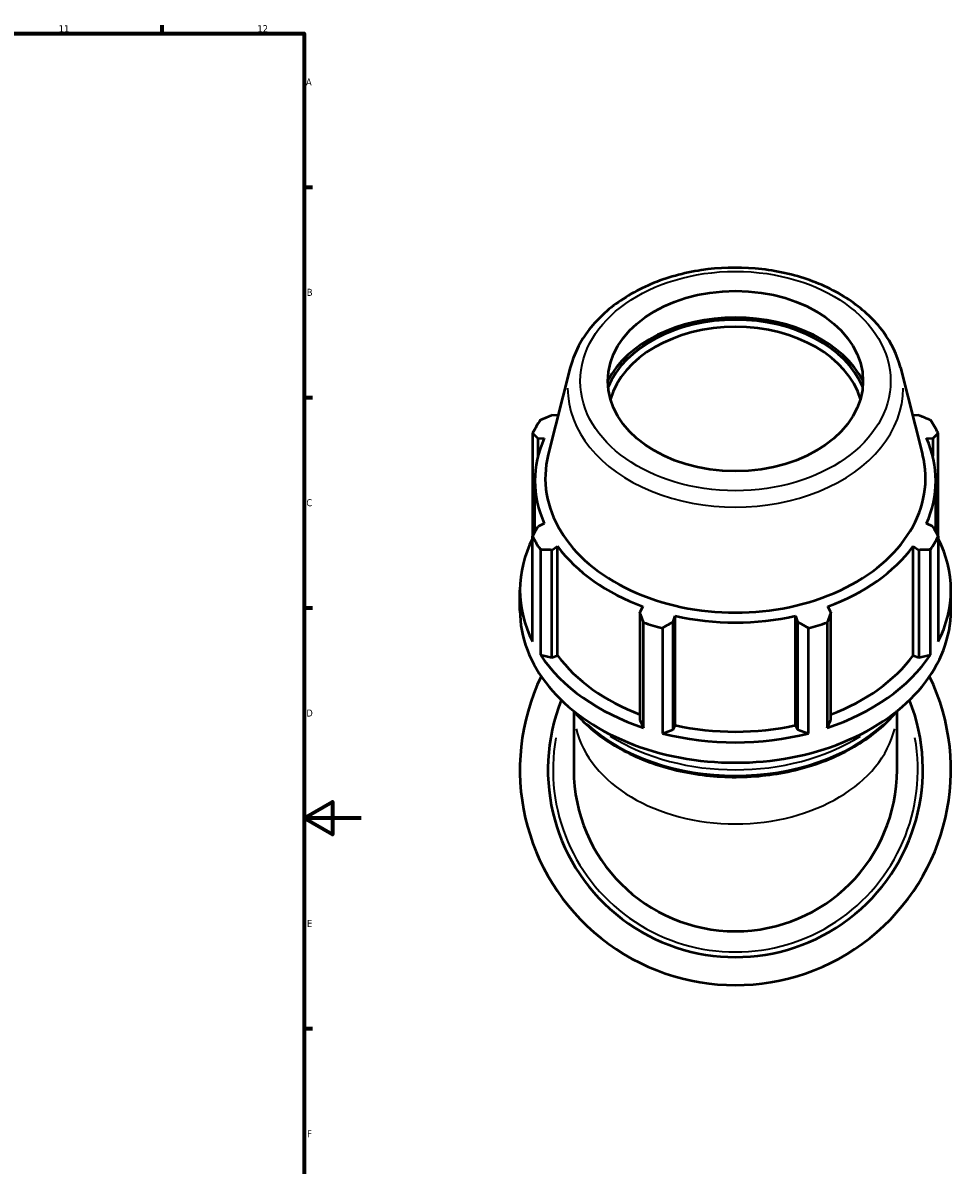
# Model space of a CAD drawing. Header units: millimetres. Extents: x -13 to 1253, y -245 to 1230.
# Tile 6 of 9: x 722 to 1051, y 175 to 578. Entities that reach past the tile are written whole.
import ezdxf

# ---------------------------------------------------------------- set-up
doc = ezdxf.new("R2010")
doc.units = ezdxf.units.MM
for name, color, linetype, lineweight in [('Border (ISO)', 7, 'Continuous', 70), ('Visible (ISO)', 7, 'Continuous', 50), ('Visible Narrow (ISO)', 7, 'Continuous', 35)]:
    doc.layers.add(name, color=color, linetype=linetype, lineweight=lineweight)
doc.styles.add('Note Text (ISO)', font='tahoma.ttf')

# ---------------------------------------------------------------- blocks, each defined once
blk = doc.blocks.new('Borders Default Border')
at = {"layer": 'Border (ISO)'}
for p, q in [((770.92, 574), (770.92, 576.9)), ((821, 519.75), (823.9, 519.75)), ((821, 445.5), (823.9, 445.5)), ((821, 371.25), (823.9, 371.25)), ((821, 222.75), (823.9, 222.75))]:
    blk.add_line(p, q, dxfattribs=at)
at = {"layer": 'Border (ISO)', "flags": 128}
for points in [[(20, 20), (20, 574), (821, 574), (821, 20), (20, 20)], [(841, 297), (821, 297), (831, 302.77), (831, 291.23), (821, 297)]]:
    blk.add_lwpolyline(points, dxfattribs=at)
at = {"layer": 'Border (ISO)', "color": 232, "true_color": 0xca0064, "char_height": 2.5, "attachment_point": 7, "style": 'Note Text (ISO)'}
for s, insert in [('11', (734.37, 574.4)), ('12', (804.46, 574.4)), ('A', (821.59, 555.62)), ('B', (821.89, 481.37)), ('C', (821.73, 407.08)), ('D', (821.73, 332.88)), ('E', (821.94, 258.63)), ('F', (822, 184.38))]:
    blk.add_mtext(s, dxfattribs=dict(at, insert=insert))

msp = doc.modelspace()

# ---------------------------------------------------------------- linework, layer by layer
at = {"layer": 'Visible (ISO)'}
for p, q in [((914.811, 456.044), (907.038, 425.363)), ((1031.268, 456.044), (1039.041, 425.363)), ((910.346, 439.147), (908.323, 439.304)), ((1037.756, 439.304), (1035.733, 439.147)), ((901.529, 432.897), (901.529, 396.503)), ((1044.55, 396.503), (1044.55, 432.897)), ((903.456, 430.996), (905.631, 431.098)), ((903.456, 424.84), (903.456, 430.996)), ((1040.448, 431.098), (1042.623, 430.996)), ((1042.623, 430.996), (1042.623, 424.84)), ((902.36, 398.001), (902.36, 416.069)), ((1043.72, 398.001), (1043.72, 416.069)), ((905.631, 401.041), (903.456, 399.969)), ((1042.623, 399.969), (1040.448, 401.041)), ((901.529, 359.331), (901.529, 396.503)), ((1044.55, 396.503), (1044.55, 359.331)), ((904.277, 391.812), (904.277, 354.639)), ((908.323, 391.661), (910.346, 392.992)), ((908.323, 353.706), (908.323, 391.661)), ((910.346, 354.45), (910.346, 392.992)), ((1035.733, 354.45), (1035.733, 392.992)), ((1035.733, 392.992), (1037.756, 391.661)), ((1037.756, 391.661), (1037.756, 353.706)), ((1041.802, 354.639), (1041.802, 391.812)), ((897.04, 370.362), (897.04, 377.528)), ((1049.04, 370.362), (1049.04, 377.528)), ((940.403, 371.738), (939.35, 369.721)), ((1006.729, 369.721), (1005.676, 371.738)), ((939.35, 369.721), (939.35, 331.766)), ((951.1, 366.28), (951.786, 368.404)), ((951.786, 329.862), (951.786, 368.404)), ((994.293, 329.862), (994.293, 368.404)), ((994.293, 368.404), (994.979, 366.28)), ((1006.729, 331.766), (1006.729, 369.721)), ((940.671, 328.905), (940.671, 366.078)), ((947.305, 364.135), (947.305, 326.962)), ((951.1, 328.325), (951.1, 366.28)), ((994.979, 366.28), (994.979, 328.325)), ((998.774, 326.962), (998.774, 364.135)), ((1005.408, 366.078), (1005.408, 328.905)), ((904.277, 354.639), (908.323, 353.706)), ((908.323, 353.706), (910.346, 354.45)), ((1035.733, 354.45), (1037.756, 353.706)), ((1037.756, 353.706), (1041.802, 354.639)), ((916.04, 334.817), (916.04, 314.119)), ((1030.04, 314.119), (1030.04, 334.817)), ((939.35, 331.766), (940.671, 328.905)), ((1005.408, 328.905), (1006.729, 331.766)), ((947.305, 326.962), (951.1, 328.325)), ((951.1, 328.325), (951.786, 329.862)), ((994.293, 329.862), (994.979, 328.325)), ((994.979, 328.325), (998.774, 326.962))]:
    msp.add_line(p, q, dxfattribs=at)
for radius, start, end in [(76, 154.30966, 25.69034), (66.12, 158.19348, 21.80652), (57, 180, 0)]:
    msp.add_arc((973.04, 314.119), radius, start, end, dxfattribs=at)
msp.add_ellipse((973.04, 451.298), major_axis=(45, 0), ratio=0.7071068, dxfattribs=at)
for centre, major_axis, start_param, end_param in [((973.04, 439.866), (47.851, 0), 0.3469204, 2.7946723), ((973.04, 439.866), (46.8, 0), 0.2857945, 2.8557981), ((973.04, 438.593), (-45, 0), 3.3425726, 6.0822054), ((973.04, 416.069), (-70.68, 0), 5.7947173, 5.8032198), ((973.04, 416.069), (-70.68, 0), 3.6215582, 3.6300607), ((973.04, 414.7), (-76, 0), 5.8432224, 5.93775), ((973.04, 414.7), (76, 0), 0.3454353, 0.4399629), ((973.04, 416.069), (-70.68, 0), 5.9777527, 6.5886179), ((973.04, 416.069), (70.68, 0), 5.9777527, 6.5886179), ((973.04, 417.003), (-67.052, 0), 6.1059316, 9.6020317), ((973.04, 377.528), (-76, 0), 5.93775, 6.6286206), ((973.04, 414.7), (-76, 0), 0.3454353, 0.4399629), ((973.04, 414.7), (76, 0), 5.8432224, 5.93775), ((973.04, 377.528), (76, 0), 5.93775, 6.6286206), ((973.04, 416.069), (70.68, 0), 3.6215582, 4.2324234), ((973.04, 416.069), (70.68, 0), 5.1923545, 5.8032198), ((973.04, 370.362), (-76, 0), 0, 3.1415927), ((973.04, 416.069), (70.68, 0), 4.4069564, 5.0178216), ((973.04, 414.7), (76, 0), 4.2724261, 4.3669537), ((973.04, 414.7), (76, 0), 5.0578243, 5.1523519), ((973.04, 377.528), (76, 0), 3.5815555, 4.2724261), ((973.04, 377.528), (70.68, 0), 3.6215582, 4.2155561), ((973.04, 377.528), (76, 0), 5.1523519, 5.8432224), ((973.04, 377.528), (70.68, 0), 5.2092219, 5.8032198), ((973.04, 377.528), (76, 0), 4.3669537, 5.0578243), ((973.04, 377.528), (70.68, 0), 4.4069564, 5.0178216)]:
    msp.add_ellipse(centre, major_axis=major_axis, ratio=0.7071068, start_param=start_param, end_param=end_param, dxfattribs=at)
for points, knots in [([(1031.268, 456.044), (1030.145, 460.478), (1028.08, 464.736), (1022.242, 472.684), (1018.395, 476.341), (1009.278, 482.659), (1003.966, 485.287), (992.469, 489.203), (986.279, 490.479), (973.666, 491.555), (967.244, 491.353), (954.799, 489.487), (948.777, 487.823), (937.735, 483.165), (932.714, 480.173), (924.249, 473.127), (920.785, 469.084), (916.74, 461.915), (915.564, 459.018), (914.811, 456.044)], [0.1772537, 0.1772537, 0.1772537, 0.1772537, 0.4790569, 0.4790569, 0.7954598, 0.7954598, 1.1218974, 1.1218974, 1.4508009, 1.4508009, 1.7797318, 1.7797318, 2.108697, 2.108697, 2.4373629, 2.4373629, 2.7619111, 2.7619111, 2.9643389, 2.9643389, 2.9643389, 2.9643389]), ([(916.083, 334.782), (917.2, 333.427), (918.41, 332.114), (923.891, 326.768), (928.982, 323.19), (940.492, 317.348), (946.917, 315.094), (960.432, 312.142), (967.521, 311.446), (981.648, 311.681), (988.683, 312.612), (1001.997, 316.013), (1008.274, 318.483), (1019.427, 324.73), (1024.305, 328.504), (1028.842, 333.421), (1029.431, 334.096), (1029.997, 334.782)], [3.6693623, 3.6693623, 3.6693623, 3.6693623, 3.7688468, 3.7688468, 4.0898393, 4.0898393, 4.4127912, 4.4127912, 4.7359539, 4.7359539, 5.0590739, 5.0590739, 5.3822414, 5.3822414, 5.70507, 5.70507, 5.7554157, 5.7554157, 5.7554157, 5.7554157])]:
    msp.add_open_spline(points, degree=3, knots=knots, dxfattribs=at)
for points, weights in [([(904.277, 437.588), (906.342, 438.472), (908.323, 439.304)], [2.54412828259, 2.57591504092, 2.60596988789]), ([(1037.756, 439.304), (1039.738, 438.472), (1041.802, 437.588)], [2.61664606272, 2.58646808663, 2.55455110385]), ([(903.456, 430.996), (902.512, 431.935), (901.529, 432.897)], [2.60596988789, 2.57591504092, 2.54412828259]), ([(1044.55, 432.897), (1043.567, 431.935), (1042.623, 430.996)], [2.55455110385, 2.58646808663, 2.61664606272]), ([(901.529, 396.503), (902.512, 398.279), (903.456, 399.969)], [2.54412828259, 2.57591504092, 2.60596988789]), ([(1042.623, 399.969), (1043.567, 398.279), (1044.55, 396.503)], [2.61664606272, 2.58646808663, 2.55455110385]), ([(908.323, 391.661), (906.342, 391.742), (904.277, 391.812)], [2.60596988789, 2.57591504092, 2.54412828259]), ([(1041.802, 391.812), (1039.738, 391.742), (1037.756, 391.661)], [2.55455110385, 2.58646808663, 2.61664606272]), ([(940.671, 366.078), (939.997, 367.944), (939.35, 369.721)], [2.54412828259, 2.57591504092, 2.60596988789]), ([(1006.729, 369.721), (1006.082, 367.944), (1005.408, 366.078)], [2.61664606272, 2.58646808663, 2.55455110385]), ([(951.1, 366.28), (949.241, 365.237), (947.305, 364.135)], [2.60596988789, 2.57591504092, 2.54412828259]), ([(998.774, 364.135), (996.838, 365.237), (994.979, 366.28)], [2.55455110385, 2.58646808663, 2.61664606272])]:
    msp.add_rational_spline(points, weights, degree=2, dxfattribs=at)
at = {"layer": 'Visible Narrow (ISO)'}
msp.add_arc((973.04, 314.119), 64.32, 169.93984, 10.06016, dxfattribs=at)
msp.add_ellipse((973.04, 451.298), major_axis=(54.724, 0), ratio=0.7071068, dxfattribs=at)
for centre, major_axis, start_param, end_param in [((973.04, 448.668), (-59.156, 0), 6.2807366, 9.4272267), ((973.04, 335.332), (-57, 0), 0.1686796, 2.9729131), ((973.04, 358.832), (-66.12, 0), 0.6575332, 2.4840595), ((973.04, 360.859), (66.12, 0), 3.9820354, 5.4427426)]:
    msp.add_ellipse(centre, major_axis=major_axis, ratio=0.7071068, start_param=start_param, end_param=end_param, dxfattribs=at)

# ---------------------------------------------------------------- block references
msp.add_blockref('Borders Default Border', (0, 0))

doc.saveas('drawing.dxf')
